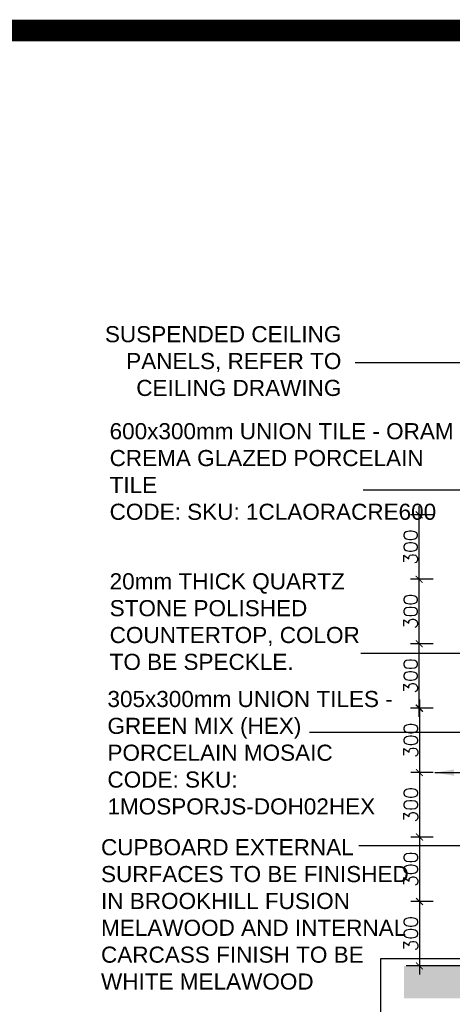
# Model space of a CAD drawing. Header units: millimetres. Extents: x -115474967 to 444143, y -74377 to 241828222.
# Tile 224 of 256: x -60781 to -58768, y 249557 to 254141. Entities that reach past the tile are written whole.
import ezdxf

# ---------------------------------------------------------------- set-up
doc = ezdxf.new("R2010")
doc.units = ezdxf.units.MM
doc.header["$MEASUREMENT"] = 0
doc.layers.add('0-CONS-1', color=40, linetype='Continuous', plot=False)
for name, color, linetype in [('0-HACH', 9, 'Continuous'), ('00-2 Ceiling', 2, 'Continuous'), ('04-6 H-Ceiling', 9, 'Continuous'), ('DIMS-20', 9, 'Continuous'), ('STRU-CONC', 3, 'Continuous'), ('TEXT-20', 2, 'Continuous')]:
    doc.layers.add(name, color=color, linetype=linetype)
doc.layers.add('00-6 H-CS Ste Proposed', color=7, linetype='Continuous', true_color=0xf00000)
doc.layers.add('0_cons_01', color=40, linetype='Continuous', lineweight=0, plot=False)
doc.styles.add('ARIAL', font='arial.ttf')
doc.styles.add('DIMS', font='simplex.shx')
doc.styles.add('TEXT-20', font='arial.ttf', dxfattribs={"height": 40})
doc.dimstyles.new('DIM-20', dxfattribs={"dimscale": 4, "dimtxt": 10, "dimasz": 8, "dimexe": 10, "dimexo": 5, "dimgap": 4, "dimtad": 1, "dimdec": 0, "dimrnd": 5, "dimdsep": 46, "dimtxsty": 'DIMS', "dimblk": 'ARCHTICK', "dimcen": 25, "dimdle": 10, "dimclrd": 9, "dimclre": 9, "dimclrt": 4, "dimadec": 0, "dimazin": 0, "dimtfac": 1, "dimtdec": 0, "dimtmove": 2, "dimatfit": 2, "dimfxl": 1, "dimtolj": 1, "dimtzin": 0, "dimarcsym": 0})
doc.dimstyles.new('Plans 1_100 SCALE', dxfattribs={"dimtxt": 175, "dimasz": 90, "dimexe": 90, "dimexo": 100, "dimgap": 60, "dimtad": 1, "dimdec": 0, "dimrnd": 5, "dimtxsty": 'ARIAL', "dimblk": 'ARCHTICK', "dimcen": 20, "dimdle": 90, "dimclrt": 2, "dimadec": 0, "dimazin": 0, "dimtfac": 1, "dimtdec": 0, "dimtix": 1, "dimtmove": 2, "dimatfit": 3, "dimfxl": 400, "dimfxlon": 1, "dimarcsym": 0})

# ---------------------------------------------------------------- blocks, each defined once
blk = doc.blocks.new('_ArchTick')
at = {"color": 0, "linetype": 'ByBlock', "const_width": 0.15}
blk.add_lwpolyline([(-0.5, -0.5), (0.5, 0.5)], dxfattribs=at)
blk = doc.blocks.new('*D287')
at = {"layer": 'Defpoints', "color": 0, "transparency": 16777216}
for p in [(-58837.5, 250935.9), (-58920.7, 250635.9), (-58837.5, 250635.9)]:
    blk.add_point(p, dxfattribs=at)
at = {"layer": 'DIMS-20', "color": 9, "lineweight": -2, "transparency": 16777216}
for p, q in [((-58920.7, 250975.9), (-58920.7, 250595.9)), ((-58857.5, 250935.9), (-58960.7, 250935.9)), ((-58857.5, 250635.9), (-58960.7, 250635.9))]:
    blk.add_line(p, q, dxfattribs=at)
at = {"layer": 'DIMS-20', "color": 9, "lineweight": -2, "transparency": 16777216, "xscale": 32, "yscale": 32, "zscale": 32}
for p, rotation in [((-58920.7, 250935.9), 90), ((-58920.7, 250635.9), 270)]:
    blk.add_blockref('_ArchTick', p, dxfattribs=dict(at, rotation=rotation))
at = {"layer": 'DIMS-20', "color": 4, "transparency": 16777216, "insert": (-58960.7, 250785.9), "char_height": 64, "attachment_point": 5, "rotation": 90, "style": 'DIMS'}
blk.add_mtext('\\A1;300', dxfattribs=at)
blk = doc.blocks.new('*D288')
at = {"layer": 'Defpoints', "color": 0, "transparency": 16777216}
for p in [(-58837.5, 250635.9), (-58920.7, 250335.9), (-58837.5, 250335.9)]:
    blk.add_point(p, dxfattribs=at)
at = {"layer": 'DIMS-20', "color": 9, "lineweight": -2, "transparency": 16777216}
for p, q in [((-58920.7, 250675.9), (-58920.7, 250295.9)), ((-58857.5, 250635.9), (-58960.7, 250635.9)), ((-58857.5, 250335.9), (-58960.7, 250335.9))]:
    blk.add_line(p, q, dxfattribs=at)
at = {"layer": 'DIMS-20', "color": 9, "lineweight": -2, "transparency": 16777216, "xscale": 32, "yscale": 32, "zscale": 32}
for p, rotation in [((-58920.7, 250635.9), 90), ((-58920.7, 250335.9), 270)]:
    blk.add_blockref('_ArchTick', p, dxfattribs=dict(at, rotation=rotation))
at = {"layer": 'DIMS-20', "color": 4, "transparency": 16777216, "insert": (-58960.7, 250485.9), "char_height": 64, "attachment_point": 5, "rotation": 90, "style": 'DIMS'}
blk.add_mtext('\\A1;300', dxfattribs=at)
blk = doc.blocks.new('*D289')
at = {"layer": 'Defpoints', "color": 0, "transparency": 16777216}
for p in [(-58837.5, 250335.9), (-58920.7, 250035.9), (-58837.5, 250035.9)]:
    blk.add_point(p, dxfattribs=at)
at = {"layer": 'DIMS-20', "color": 9, "lineweight": -2, "transparency": 16777216}
for p, q in [((-58920.7, 250375.9), (-58920.7, 249995.9)), ((-58857.5, 250335.9), (-58960.7, 250335.9)), ((-58857.5, 250035.9), (-58960.7, 250035.9))]:
    blk.add_line(p, q, dxfattribs=at)
at = {"layer": 'DIMS-20', "color": 9, "lineweight": -2, "transparency": 16777216, "xscale": 32, "yscale": 32, "zscale": 32}
for p, rotation in [((-58920.7, 250335.9), 90), ((-58920.7, 250035.9), 270)]:
    blk.add_blockref('_ArchTick', p, dxfattribs=dict(at, rotation=rotation))
at = {"layer": 'DIMS-20', "color": 4, "transparency": 16777216, "insert": (-58960.7, 250185.9), "char_height": 64, "attachment_point": 5, "rotation": 90, "style": 'DIMS'}
blk.add_mtext('\\A1;300', dxfattribs=at)
blk = doc.blocks.new('*D290')
at = {"layer": 'Defpoints', "color": 0, "transparency": 16777216}
for p in [(-58837.5, 250035.9), (-58920.7, 249735.9), (-58837.5, 249735.9)]:
    blk.add_point(p, dxfattribs=at)
at = {"layer": 'DIMS-20', "color": 9, "lineweight": -2, "transparency": 16777216}
for p, q in [((-58857.5, 250035.9), (-58960.7, 250035.9)), ((-58920.7, 250075.9), (-58920.7, 249695.9)), ((-58857.5, 249735.9), (-58960.7, 249735.9))]:
    blk.add_line(p, q, dxfattribs=at)
at = {"layer": 'DIMS-20', "color": 9, "lineweight": -2, "transparency": 16777216, "xscale": 32, "yscale": 32, "zscale": 32}
for p, rotation in [((-58920.7, 250035.9), 90), ((-58920.7, 249735.9), 270)]:
    blk.add_blockref('_ArchTick', p, dxfattribs=dict(at, rotation=rotation))
at = {"layer": 'DIMS-20', "color": 4, "transparency": 16777216, "insert": (-58960.7, 249885.9), "char_height": 64, "attachment_point": 5, "rotation": 90, "style": 'DIMS'}
blk.add_mtext('\\A1;300', dxfattribs=at)
blk = doc.blocks.new('*D291')
at = {"layer": 'Defpoints', "color": 0, "transparency": 16777216}
for p in [(-58922.1, 251235.9), (-58837.5, 251235.9), (-58837.5, 250935.9)]:
    blk.add_point(p, dxfattribs=at)
at = {"layer": 'DIMS-20', "color": 9, "lineweight": -2, "transparency": 16777216}
for p, q in [((-58922.1, 250895.9), (-58922.1, 251275.9)), ((-58857.5, 251235.9), (-58962.1, 251235.9)), ((-58857.5, 250935.9), (-58962.1, 250935.9))]:
    blk.add_line(p, q, dxfattribs=at)
at = {"layer": 'DIMS-20', "color": 9, "lineweight": -2, "transparency": 16777216, "xscale": 32, "yscale": 32, "zscale": 32}
for p, rotation in [((-58922.1, 251235.9), 90), ((-58922.1, 250935.9), 270)]:
    blk.add_blockref('_ArchTick', p, dxfattribs=dict(at, rotation=rotation))
at = {"layer": 'DIMS-20', "color": 4, "transparency": 16777216, "insert": (-58962.1, 251085.9), "char_height": 64, "attachment_point": 5, "rotation": 90, "style": 'DIMS'}
blk.add_mtext('\\A1;300', dxfattribs=at)
blk = doc.blocks.new('*D292')
at = {"layer": 'Defpoints', "color": 0, "transparency": 16777216}
for p in [(-58922.1, 251535.9), (-58837.5, 251535.9), (-58837.5, 251235.9)]:
    blk.add_point(p, dxfattribs=at)
at = {"layer": 'DIMS-20', "color": 9, "lineweight": -2, "transparency": 16777216}
for p, q in [((-58922.1, 251195.9), (-58922.1, 251575.9)), ((-58857.5, 251535.9), (-58962.1, 251535.9)), ((-58857.5, 251235.9), (-58962.1, 251235.9))]:
    blk.add_line(p, q, dxfattribs=at)
at = {"layer": 'DIMS-20', "color": 9, "lineweight": -2, "transparency": 16777216, "xscale": 32, "yscale": 32, "zscale": 32}
for p, rotation in [((-58922.1, 251535.9), 90), ((-58922.1, 251235.9), 270)]:
    blk.add_blockref('_ArchTick', p, dxfattribs=dict(at, rotation=rotation))
at = {"layer": 'DIMS-20', "color": 4, "transparency": 16777216, "insert": (-58962.1, 251385.9), "char_height": 64, "attachment_point": 5, "rotation": 90, "style": 'DIMS'}
blk.add_mtext('\\A1;300', dxfattribs=at)
blk = doc.blocks.new('*D293')
at = {"layer": 'Defpoints', "color": 0, "transparency": 16777216}
for p in [(-58922.1, 251835.9), (-58837.5, 251835.9), (-58837.5, 251535.9)]:
    blk.add_point(p, dxfattribs=at)
at = {"layer": 'DIMS-20', "color": 9, "lineweight": -2, "transparency": 16777216}
for p, q in [((-58922.1, 251495.9), (-58922.1, 251875.9)), ((-58857.5, 251835.9), (-58962.1, 251835.9)), ((-58857.5, 251535.9), (-58962.1, 251535.9))]:
    blk.add_line(p, q, dxfattribs=at)
at = {"layer": 'DIMS-20', "color": 9, "lineweight": -2, "transparency": 16777216, "xscale": 32, "yscale": 32, "zscale": 32}
for p, rotation in [((-58922.1, 251835.9), 90), ((-58922.1, 251535.9), 270)]:
    blk.add_blockref('_ArchTick', p, dxfattribs=dict(at, rotation=rotation))
at = {"layer": 'DIMS-20', "color": 4, "transparency": 16777216, "insert": (-58962.1, 251685.9), "char_height": 64, "attachment_point": 5, "rotation": 90, "style": 'DIMS'}
blk.add_mtext('\\A1;300', dxfattribs=at)
blk = doc.blocks.new('center')
at = {"layer": '00-6 H-CS Ste Proposed', "true_color": 0xf00000}
h = blk.add_hatch(color=1, dxfattribs=at)
h.paths.add_polyline_path([(-1091490.8, -28160.3, 0.414214), (-1091590.8, -28060.3), (-1091590.8, -28160.3)])
h.paths.add_polyline_path([(-1091690.8, -28160.3, 0.414214), (-1091590.8, -28260.3), (-1091590.8, -28160.3)])
at = {"layer": '0-CONS-1'}
blk.add_circle((-1091590.8, -28160.3), 100, dxfattribs=at)
at = {"layer": '04-6 H-Ceiling', "linetype": 'Continuous', "ltscale": 25, "const_width": 10}
blk.add_lwpolyline([(-1091590.8, -28060.3, 0.414214), (-1091690.8, -28160.3, 0.414214), (-1091590.8, -28260.3, 0.414214), (-1091490.8, -28160.3, 0.414214), (-1091590.8, -28060.3)], format="xyb", dxfattribs=at)
for points in [[(-1091590.8, -28060.3), (-1091590.8, -28260.3)], [(-1091690.8, -28160.3), (-1091490.8, -28160.3)]]:
    blk.add_lwpolyline(points, dxfattribs=at)
at = {"layer": '00-6 H-CS Ste Proposed', "color": 1, "true_color": 0xf00000}
for points in [[(-1091590.8, -27910.3), (-1091590.8, -28160.3)], [(-1091840.8, -28160.3), (-1091590.8, -28160.3)], [(-1091590.8, -28410.3), (-1091590.8, -28160.3)], [(-1091340.8, -28160.3), (-1091590.8, -28160.3)]]:
    blk.add_leader(points, dimstyle='Plans 1_100 SCALE', override={"dimasz": 90}, dxfattribs=at)

msp = doc.modelspace()

# ---------------------------------------------------------------- hatches: boundary and pattern name
at = {"layer": '0-HACH'}
h = msp.add_hatch(dxfattribs=at)
h.set_pattern_fill('AR-CONC', color=8, scale=0.8, style=0)
h.set_pattern_definition([(130, (68417.24, 245667.38), (-145.74774, -12.75127), [15.24, -167.64]), (185, (68417.24, 245667.38), (28.19426, 152.84531), [12.192, -134.112]), (79.549, (68405.1, 245666.31), (-117.554, 140.09335), [12.952, -142.472]), (133.8158, (68417.24, 245708.02), (-216.86323, -33.63386), [22.86, -251.46]), (83.3644, (68399.17, 245705.21), (-189.9234, 197.94044), [19.428, -213.708]), (188.816, (68417.24, 245708.02), (-189.9237, 197.9401), [18.288, -201.168]), (159, (68396.92, 245697.86), (-121.2919, -81.81241), [15.24, -167.64]), (214, (68396.92, 245697.86), (-49.44162, 147.35037), [12.192, -134.112]), (108.5486, (68386.81, 245691.04), (-170.7332, 65.53829), [12.952, -142.472]), (142.5, (68417.24, 245667.377), (-2.470883, 67.644031), [0, -132.4864, 0, -136.144, 0, -134.62]), (172.5, (68417.24, 245667.38), (-53.45573, 80.14446), [0, -77.6224, 0, -129.4384, 0, -51.308]), (212.5, (68462.556, 245667.377), (-108.472476, -4.582995), [0, -50.8, 0, -158.496, 0, -210.312]), (222.5, (68482.88, 245667.38), (-118.503345, 20.34119), [0, -66.04, 0, -105.2576, 0, -149.352])])
h.paths.add_polyline_path([(-54085.06137, 249733.45007), (-54085.06137, 249583.45006), (-58992.13415, 249585.88977), (-58992.13415, 249735.88978)])

# ---------------------------------------------------------------- linework, layer by layer
at = {"layer": '0_cons_01', "const_width": 100}
msp.add_lwpolyline([(-84695.2039, 254090.94107), (-52573.99192, 254090.94107), (-52573.99192, 243166.19105), (-84695.2039, 243166.19105)], close=True, dxfattribs=at)
at = {"layer": 'DIMS-20'}
msp.add_line((-58142.56974, 251951.28952), (-59182.56974, 251951.28952), dxfattribs=at)
at = {"layer": 'STRU-CONC'}
msp.add_line((-54080.5453, 249735.88978), (-58982.35391, 249735.88978), dxfattribs=at)

# ---------------------------------------------------------------- block references
at = {"layer": '00-2 Ceiling', "color": 1, "xscale": -1}
msp.add_blockref('center', (-1150190.20009, 278796.18757), dxfattribs=at)

# ---------------------------------------------------------------- texts
at = {"layer": 'TEXT-20', "color": 7, "linetype": 'Continuous', "char_height": 75, "style": 'TEXT-20'}
for s, insert, width, attachment_point in [('SUSPENDED CEILING PANELS, REFER TO CEILING DRAWING', (-59284.01503, 252714.37971), 1213.0546114, 3), ('600x300mm UNION TILE - ORAM CREMA GLAZED PORCELAIN TILE\\PCODE: SKU: 1CLAORACRE600', (-60362.56974, 252262.82177), 1680, 1), ('20mm THICK QUARTZ STONE POLISHED COUNTERTOP, COLOR TO BE SPECKLE. ', (-60362.3705, 251564.01996), 1258.0720034, 1), ('305x300mm UNION TILES - GREEN MIX (HEX) PORCELAIN MOSAIC\\PCODE: SKU: 1MOSPORJS-DOH02HEX', (-60372.56974, 251016.15028), 1455.7053283, 1), ('CUPBOARD EXTERNAL  SURFACES TO BE FINISHED IN BROOKHILL FUSION MELAWOOD AND INTERNAL CARCASS FINISH TO BE WHITE MELAWOOD', (-60402.56974, 250326.15028), 1455.7053283, 1)]:
    msp.add_mtext(s, dxfattribs=dict(at, insert=insert, width=width, attachment_point=attachment_point))

# ---------------------------------------------------------------- dimensions: what is measured, and where the dimension line sits
at = {"layer": 'DIMS-20'}
for base, p1, p2, picture, middle in [((-58922.05081, 251835.88977), (-58837.48171, 251535.88979), (-58837.48171, 251835.88977), '*D293', (-58962.05081, 251685.88978)), ((-58922.05081, 251535.88979), (-58837.48171, 251235.88979), (-58837.48171, 251535.88979), '*D292', (-58962.05081, 251385.88979)), ((-58922.05081, 251235.88979), (-58837.48171, 250935.88979), (-58837.48171, 251235.88979), '*D291', (-58962.05081, 251085.88979)), ((-58920.72587, 250635.88979), (-58837.48171, 250935.88979), (-58837.48171, 250635.88979), '*D287', (-58960.72587, 250785.88979)), ((-58920.72587, 250335.88979), (-58837.48171, 250635.88979), (-58837.48171, 250335.88979), '*D288', (-58960.72587, 250485.88979)), ((-58920.66124, 250035.88979), (-58837.48171, 250335.88979), (-58837.48171, 250035.88979), '*D289', (-58960.66124, 250185.88979)), ((-58920.66124, 249735.88978), (-58837.48171, 250035.88979), (-58837.48171, 249735.88978), '*D290', (-58960.66124, 249885.88979))]:
    dim = msp.add_linear_dim(base=base, p1=p1, p2=p2, angle=90, dimstyle='DIM-20', override={"dimtxt": 16, "dimgap": 2}, dxfattribs=at)
    dim.commit()
    dim.dimension.update_dxf_attribs({"geometry": picture, "text_midpoint": middle})

# ---------------------------------------------------------------- leaders
for points in [[(-56706.93136, 252357.48515), (-56706.93136, 252543.81514), (-59219.59634, 252543.81514)], [(-58235.53295, 250635.88978), (-58235.53295, 251190.52324), (-59193.09007, 251190.52324)], [(-58332.56974, 250822.55233), (-59432.56974, 250822.55233)], [(-57811.71541, 250295.55752), (-59202.56974, 250295.55752)], [(-58046.8676, 249768.64734), (-59102.56974, 249768.64734), (-59102.56974, 249382.55233)]]:
    msp.add_leader(points, dimstyle='DIM-20', override={"dimtxt": 16, "dimasz": 25, "dimgap": 2}, dxfattribs=at)

doc.saveas('drawing.dxf')
